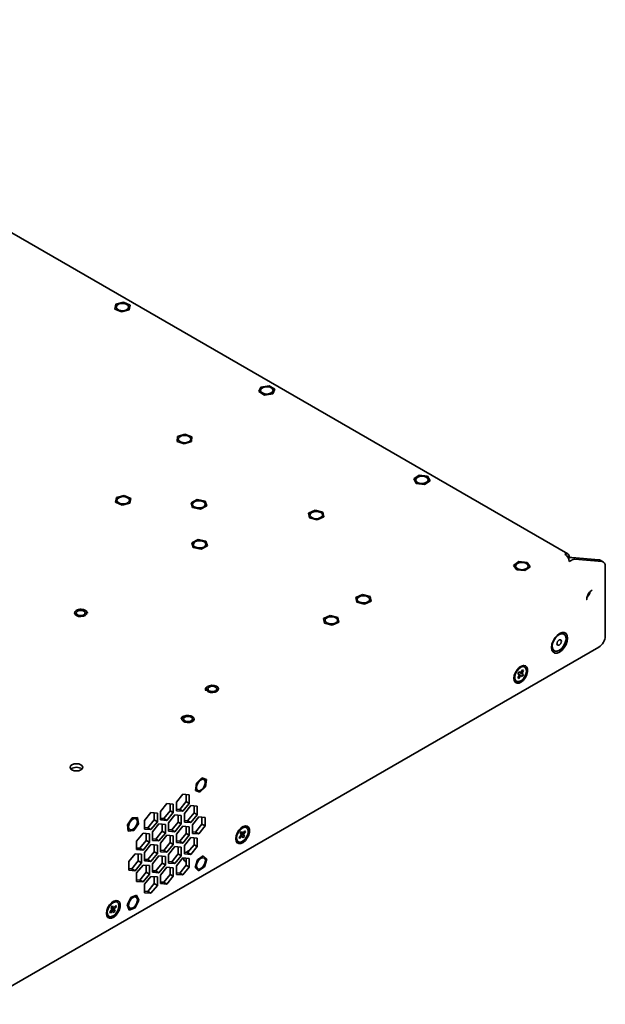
# Model space of a CAD drawing. Header units: millimetres. Extents: x 9 to 590, y 7 to 389.
# Tile 14 of 14: x 492 to 557, y 280 to 389. Entities that reach past the tile are written whole.
import ezdxf

# ---------------------------------------------------------------- set-up
doc = ezdxf.new("R2010")
doc.units = ezdxf.units.MM

msp = doc.modelspace()

# ---------------------------------------------------------------- linework, layer by layer
at = {"color": 7, "linetype": 'Continuous', "lineweight": 35}
for p, q in [((552.8502, 329.6858), (450.084, 389.0115)), ((502.6665, 357.4094), (503.5141, 357.6214)), ((503.5141, 357.6214), (504.256, 357.3036)), ((502.5607, 356.8797), (502.6665, 357.4094)), ((503.3025, 356.5619), (502.5607, 356.8797)), ((502.5607, 356.8797), (502.5607, 356.879)), ((502.71, 357.0916), (502.71, 357.091)), ((504.1502, 356.7739), (503.3025, 356.5619)), ((503.3025, 356.5619), (503.3025, 356.5612)), ((504.1067, 357.091), (504.1067, 357.0916)), ((504.256, 357.3036), (504.1502, 356.7739)), ((504.1502, 356.7739), (504.1502, 356.7732)), ((504.256, 357.3036), (504.256, 357.3029)), ((518.543, 347.7027), (518.785, 348.2173)), ((518.7378, 347.839), (518.7378, 347.8383)), ((518.785, 348.2173), (519.6781, 348.3537)), ((519.6781, 348.3537), (520.3292, 347.9754)), ((520.3292, 347.9754), (520.0872, 347.4607)), ((520.1344, 347.8383), (520.1344, 347.839)), ((520.3292, 347.9754), (520.3292, 347.9747)), ((519.1941, 347.3244), (518.543, 347.7027)), ((518.543, 347.7027), (518.543, 347.702)), ((520.0872, 347.4607), (519.1941, 347.3244)), ((519.1941, 347.3244), (519.1941, 347.3237)), ((520.0872, 347.4607), (520.0872, 347.46)), ((509.4898, 342.1769), (509.5161, 342.71)), ((509.5161, 342.71), (510.3289, 342.9634)), ((509.6043, 342.4303), (509.6043, 342.4296)), ((510.3289, 342.9634), (511.1154, 342.6837)), ((511.001, 342.4296), (511.001, 342.4303)), ((511.1154, 342.6837), (511.0892, 342.1507)), ((511.1154, 342.6837), (511.1154, 342.683)), ((510.2764, 341.8973), (509.4898, 342.1769)), ((509.4898, 342.1769), (509.4898, 342.1762)), ((511.0892, 342.1507), (510.2764, 341.8973)), ((510.2764, 341.8973), (510.2764, 341.8966)), ((511.0892, 342.1507), (511.0892, 342.15)), ((535.7387, 338.0168), (536.3566, 338.4132)), ((536.0245, 337.5096), (535.7387, 338.0168)), ((535.7387, 338.0168), (535.7387, 338.0161)), ((535.9592, 337.9891), (535.944, 337.9054)), ((535.944, 337.9061), (535.944, 337.9054)), ((536.3566, 338.4132), (537.2603, 338.3025)), ((537.2603, 338.3025), (537.546, 337.7953)), ((537.3407, 337.9054), (537.3407, 337.9061)), ((536.9281, 337.3989), (536.0245, 337.5096)), ((536.0245, 337.5096), (536.0245, 337.509)), ((537.546, 337.7953), (536.9281, 337.3989)), ((536.9281, 337.3989), (536.9281, 337.3982)), ((537.546, 337.7953), (537.546, 337.7947)), ((502.6383, 335.4352), (502.7566, 335.9641)), ((502.7566, 335.9641), (503.6091, 336.1694)), ((503.6091, 336.1694), (504.3434, 335.8458)), ((504.3434, 335.8458), (504.2251, 335.3169)), ((504.3434, 335.8458), (504.3434, 335.8451)), ((503.3725, 335.1116), (502.6383, 335.4352)), ((502.6383, 335.4352), (502.6383, 335.4345)), ((502.7925, 335.6405), (502.7925, 335.6398)), ((504.2251, 335.3169), (503.3725, 335.1116)), ((503.3725, 335.1116), (503.3725, 335.1109)), ((504.1892, 335.6398), (504.1892, 335.6405)), ((504.2251, 335.3169), (504.2251, 335.3162)), ((511.0211, 335.3599), (511.7202, 335.7085)), ((511.1945, 334.8361), (511.0211, 335.3599)), ((511.0211, 335.3599), (511.0211, 335.3592)), ((512.067, 334.6609), (511.1945, 334.8361)), ((511.1945, 334.8361), (511.1945, 334.8354)), ((511.1953, 335.1847), (511.1953, 335.184)), ((511.7202, 335.7085), (512.5927, 335.5333)), ((512.7661, 335.0095), (512.067, 334.6609)), ((512.067, 334.6609), (512.067, 334.6602)), ((512.592, 335.184), (512.592, 335.1847)), ((512.5927, 335.5333), (512.7661, 335.0095)), ((512.7661, 335.0095), (512.7661, 335.0088)), ((524.0649, 334.2011), (524.8011, 334.5232)), ((524.1799, 333.672), (524.0649, 334.2011)), ((524.0649, 334.2011), (524.0649, 334.2004)), ((525.0312, 333.465), (524.1799, 333.672)), ((524.1799, 333.672), (524.1799, 333.6713)), ((524.2178, 333.9941), (524.2178, 333.9934)), ((524.8011, 334.5232), (525.6524, 334.3162)), ((525.7675, 333.7871), (525.0312, 333.465)), ((525.6145, 333.9934), (525.6145, 333.9941)), ((525.6524, 334.3162), (525.7675, 333.7871)), ((525.7675, 333.7871), (525.7675, 333.7864)), ((525.0312, 333.465), (525.0312, 333.4643)), ((511.1036, 330.9173), (511.8027, 331.2659)), ((511.277, 330.3935), (511.1036, 330.9173)), ((511.1036, 330.9173), (511.1036, 330.9166)), ((512.1495, 330.2183), (511.277, 330.3935)), ((511.277, 330.3935), (511.277, 330.3928)), ((511.2778, 330.7421), (511.2778, 330.7414)), ((511.8027, 331.2659), (512.6752, 331.0907)), ((512.8486, 330.5669), (512.1495, 330.2183)), ((512.6745, 330.7414), (512.6745, 330.7421)), ((512.6752, 331.0907), (512.8486, 330.5669)), ((512.8486, 330.5669), (512.8486, 330.5662)), ((512.1495, 330.2183), (512.1495, 330.2176)), ((552.8503, 329.3009), (552.9883, 329.3806)), ((552.8837, 329.2386), (553.059, 329.3398)), ((552.9039, 329.1958), (552.9167, 329.2032)), ((553.059, 329.3398), (552.9883, 329.3806)), ((553.059, 329.3398), (553.059, 329.2687)), ((553.2702, 329.2979), (556.2881, 329.0281)), ((546.8299, 328.404), (547.4026, 328.8224)), ((547.1712, 327.9085), (546.8299, 328.404)), ((546.8299, 328.404), (546.8299, 328.4033)), ((547.0456, 328.3269), (547.0456, 328.3262)), ((547.4026, 328.8224), (548.3167, 328.7453)), ((548.658, 328.2497), (548.0852, 327.8313)), ((548.3167, 328.7453), (548.658, 328.2497)), ((548.4423, 328.3262), (548.4423, 328.3269)), ((548.658, 328.2497), (548.658, 328.249)), ((552.9883, 328.8363), (553.2702, 328.9991)), ((553.6238, 329.0938), (556.6417, 328.824)), ((556.7881, 328.7788), (556.4345, 328.9829)), ((556.9952, 328.3209), (556.9952, 320.5617)), ((548.0852, 327.8313), (547.1712, 327.9085)), ((547.1712, 327.9085), (547.1712, 327.9078)), ((548.0852, 327.8313), (548.0852, 327.8306)), ((529.3106, 324.8483), (530.0489, 325.1688)), ((529.4223, 324.3189), (529.3106, 324.8483)), ((529.3106, 324.8483), (529.3106, 324.8476)), ((530.0489, 325.1688), (530.8988, 324.9599)), ((530.8988, 324.9599), (531.0105, 324.4306)), ((530.2722, 324.1101), (529.4223, 324.3189)), ((529.4223, 324.3189), (529.4223, 324.3182)), ((529.4622, 324.6394), (529.4622, 324.6387)), ((531.0105, 324.4306), (530.2722, 324.1101)), ((530.2722, 324.1101), (530.2722, 324.1094)), ((530.8589, 324.6387), (530.8589, 324.6394)), ((531.0105, 324.4306), (531.0105, 324.4299)), ((525.7397, 322.5147), (526.478, 322.8352)), ((526.478, 322.8352), (527.328, 322.6264)), ((527.328, 322.6264), (527.4396, 322.097)), ((525.8514, 321.9853), (525.7397, 322.5147)), ((525.7397, 322.5147), (525.7397, 322.514)), ((526.7013, 321.7765), (525.8514, 321.9853)), ((525.8514, 321.9853), (525.8514, 321.9847)), ((525.8913, 322.3059), (525.8913, 322.3052)), ((527.4396, 322.097), (526.7013, 321.7765)), ((526.7013, 321.7765), (526.7013, 321.7758)), ((527.288, 322.3052), (527.288, 322.3059)), ((527.4396, 322.097), (527.4396, 322.0963)), ((552.4221, 320.7791), (552.3944, 320.7951)), ((487.5574, 279.6595), (556.2881, 319.3369)), ((551.3111, 318.9187), (551.3389, 318.9027)), ((548.0608, 317.1172), (547.9665, 317.1717)), ((547.2893, 315.928), (547.4422, 316.19)), ((547.2924, 316.3648), (547.4167, 316.5778)), ((547.4428, 316.275), (547.2924, 316.3648)), ((547.5645, 316.117), (547.4116, 315.8551)), ((547.9126, 316.282), (547.4137, 316.5725)), ((547.4167, 316.5778), (547.5671, 316.4881)), ((547.7883, 316.0689), (547.6379, 316.1586)), ((547.6405, 316.5297), (547.7934, 316.7917)), ((547.9157, 316.7187), (547.7485, 316.7148)), ((547.7622, 316.3717), (547.9126, 316.282)), ((547.9157, 316.7187), (547.7628, 316.4568)), ((547.9126, 316.282), (547.7883, 316.0689)), ((547.7934, 316.7917), (547.9157, 316.7187)), ((547.0499, 315.5839), (547.1442, 315.5295)), ((547.4116, 315.8551), (547.2893, 315.928)), ((547.4116, 315.8551), (547.3321, 316.0014)), ((511.5048, 303.4034), (511.6168, 304.2112)), ((511.6168, 304.2112), (511.6162, 304.2115)), ((511.6168, 304.2112), (512.2301, 304.8248)), ((512.2301, 304.8248), (512.2295, 304.8251)), ((512.2301, 304.8248), (512.7314, 304.6306)), ((512.4673, 304.6218), (512.4667, 304.6221)), ((512.7314, 304.6306), (512.6194, 303.8228)), ((512.7314, 304.6306), (512.7309, 304.6309)), ((510.1141, 302.9845), (509.407, 302.1048)), ((510.8212, 302.9212), (510.1141, 302.9845)), ((510.4676, 302.9528), (510.4676, 302.1825)), ((510.8212, 301.9784), (510.8212, 302.9212)), ((511.5048, 303.4034), (511.5042, 303.4037)), ((512.0061, 303.2092), (511.5048, 303.4034)), ((511.7684, 303.4125), (511.769, 303.4122)), ((512.6194, 303.8228), (512.0061, 303.2092)), ((508.3463, 301.964), (507.6392, 301.0843)), ((509.0534, 301.9007), (508.3463, 301.964)), ((508.6999, 301.9323), (508.6999, 301.162)), ((509.0534, 300.9579), (509.0534, 301.9007)), ((509.407, 302.1048), (509.407, 301.162)), ((510.4676, 302.1825), (509.7605, 301.3028)), ((510.1141, 301.0987), (510.8212, 301.9784)), ((510.8212, 301.9784), (510.4676, 302.1825)), ((506.5785, 300.9434), (505.8714, 300.0638)), ((507.2856, 300.8802), (506.5785, 300.9434)), ((506.9321, 300.9118), (506.9321, 300.1415)), ((507.2856, 299.9374), (507.2856, 300.8802)), ((507.6392, 301.0843), (507.6392, 300.1415)), ((508.6999, 301.162), (507.9927, 300.2823)), ((508.3463, 300.0782), (509.0534, 300.9579)), ((509.0534, 300.9579), (508.6999, 301.162)), ((509.7605, 301.3028), (509.407, 301.3345)), ((509.407, 301.162), (510.1141, 301.0987)), ((510.1141, 301.0987), (509.7605, 301.3028)), ((510.998, 301.7269), (510.2908, 300.8472)), ((510.2908, 300.8472), (510.2908, 299.9044)), ((511.3515, 300.9249), (510.6444, 300.0452)), ((511.7051, 301.6636), (510.998, 301.7269)), ((510.998, 299.8411), (511.7051, 300.7208)), ((511.3515, 301.6952), (511.3515, 300.9249)), ((511.7051, 300.7208), (511.3515, 300.9249)), ((511.7051, 300.7208), (511.7051, 301.6636)), ((503.9726, 299.6045), (504.4915, 300.3622)), ((504.4915, 300.3622), (504.4909, 300.3626)), ((504.4915, 300.3622), (505.0945, 300.4206)), ((505.1787, 299.7212), (504.6599, 298.9634)), ((504.9248, 300.2676), (504.9242, 300.268)), ((505.0945, 300.4206), (505.0939, 300.4209)), ((505.0945, 300.4206), (505.1787, 299.7212)), ((505.8714, 300.0638), (505.8714, 299.1209)), ((506.9321, 300.1415), (506.225, 299.2618)), ((506.5785, 299.0577), (507.2856, 299.9374)), ((507.4624, 299.6858), (506.7553, 298.8062)), ((507.2856, 299.9374), (506.9321, 300.1415)), ((508.1695, 299.6226), (507.4624, 299.6858)), ((507.9927, 300.2823), (507.6392, 300.3139)), ((507.6392, 300.1415), (508.3463, 300.0782)), ((507.816, 299.6542), (507.816, 298.8838)), ((508.3463, 300.0782), (507.9927, 300.2823)), ((509.2302, 300.7063), (508.5231, 299.8267)), ((508.5231, 299.8267), (508.5231, 298.8838)), ((509.5837, 299.9044), (508.8766, 299.0247)), ((509.9373, 300.6431), (509.2302, 300.7063)), ((509.2302, 298.8206), (509.9373, 299.7003)), ((509.5837, 300.6747), (509.5837, 299.9044)), ((509.9373, 299.7003), (509.5837, 299.9044)), ((509.9373, 299.7003), (509.9373, 300.6431)), ((510.6444, 300.0452), (510.2908, 300.0768)), ((510.2908, 299.9044), (510.998, 299.8411)), ((510.998, 299.8411), (510.6444, 300.0452)), ((511.8818, 300.4692), (511.1747, 299.5896)), ((512.2354, 299.6673), (511.5283, 298.7876)), ((512.5889, 300.406), (511.8818, 300.4692)), ((512.2354, 300.4376), (512.2354, 299.6673)), ((512.5889, 299.4632), (512.2354, 299.6673)), ((512.5889, 299.4632), (512.5889, 300.406)), ((503.9726, 299.6045), (503.972, 299.6048)), ((504.0568, 298.9051), (503.9726, 299.6045)), ((504.0568, 298.9051), (504.0562, 298.9054)), ((504.6599, 298.9634), (504.0568, 298.9051)), ((504.2259, 299.0584), (504.2265, 299.058)), ((505.6947, 298.6653), (504.9875, 297.7857)), ((506.4018, 298.6021), (505.6947, 298.6653)), ((506.225, 299.2618), (505.8714, 299.2934)), ((505.8714, 299.1209), (506.5785, 299.0577)), ((506.0482, 298.6337), (506.0482, 297.8633)), ((506.5785, 299.0577), (506.225, 299.2618)), ((506.4018, 297.6592), (506.4018, 298.6021)), ((506.7553, 298.8062), (506.7553, 297.8633)), ((507.816, 298.8838), (507.1089, 298.0042)), ((507.4624, 297.8001), (508.1695, 298.6797)), ((508.1695, 298.6797), (507.816, 298.8838)), ((508.1695, 298.6797), (508.1695, 299.6226)), ((508.8766, 299.0247), (508.5231, 299.0563)), ((508.5231, 298.8838), (509.2302, 298.8206)), ((509.2302, 298.8206), (508.8766, 299.0247)), ((510.1141, 299.4487), (509.407, 298.5691)), ((509.407, 298.5691), (509.407, 297.6262)), ((510.4676, 298.6468), (509.7605, 297.7671)), ((510.8212, 299.3855), (510.1141, 299.4487)), ((510.4676, 299.4171), (510.4676, 298.6468)), ((510.8212, 298.4427), (510.4676, 298.6468)), ((510.8212, 298.4427), (510.8212, 299.3855)), ((511.1747, 299.5896), (511.1747, 298.6468)), ((511.5283, 298.7876), (511.1747, 298.8192)), ((511.1747, 298.6468), (511.8818, 298.5835)), ((511.8818, 298.5835), (511.5283, 298.7876)), ((511.8818, 298.5835), (512.5889, 299.4632)), ((516.4821, 298.6707), (516.636, 298.8543)), ((516.5831, 298.5105), (516.4821, 298.6707)), ((516.9689, 298.3262), (516.4974, 298.6889)), ((516.636, 298.8543), (516.737, 298.6942)), ((516.8072, 298.7101), (516.9964, 298.9359)), ((517.0785, 298.8056), (516.8893, 298.5798)), ((517.0785, 298.8056), (516.8929, 298.8124)), ((516.9964, 298.9359), (517.0785, 298.8056)), ((517.1838, 299.2923), (517.0895, 299.3468)), ((504.9875, 297.7857), (504.9875, 296.8428)), ((506.0482, 297.8633), (505.3411, 296.9837)), ((505.6947, 296.7796), (506.4018, 297.6592)), ((506.4018, 297.6592), (506.0482, 297.8633)), ((507.1089, 298.0042), (506.7553, 298.0358)), ((506.7553, 297.8633), (507.4624, 297.8001)), ((507.4624, 297.8001), (507.1089, 298.0042)), ((508.3463, 298.4282), (507.6392, 297.5486)), ((507.6392, 297.5486), (507.6392, 296.6057)), ((508.6999, 297.6262), (507.9927, 296.7466)), ((509.0534, 298.365), (508.3463, 298.4282)), ((508.6999, 298.3966), (508.6999, 297.6262)), ((509.0534, 297.4221), (508.6999, 297.6262)), ((509.0534, 297.4221), (509.0534, 298.365)), ((509.7605, 297.7671), (509.407, 297.7987)), ((509.407, 297.6262), (510.1141, 297.563)), ((510.1141, 297.563), (509.7605, 297.7671)), ((510.1141, 297.563), (510.8212, 298.4427)), ((510.998, 298.1911), (510.2908, 297.3115)), ((511.7051, 298.1279), (510.998, 298.1911)), ((511.3515, 298.1595), (511.3515, 297.3891)), ((511.7051, 297.185), (511.7051, 298.1279)), ((516.1729, 297.759), (516.2672, 297.7046)), ((516.3725, 298.1913), (516.5617, 298.4171)), ((516.4547, 298.061), (516.3725, 298.1913)), ((516.4547, 298.061), (516.3825, 298.2031)), ((516.6439, 298.2868), (516.4547, 298.061)), ((516.8151, 298.1425), (516.7141, 298.3027)), ((516.9689, 298.3262), (516.8151, 298.1425)), ((516.868, 298.4864), (516.9689, 298.3262)), ((504.8108, 296.3872), (504.1037, 295.5076)), ((505.5179, 296.324), (504.8108, 296.3872)), ((505.3411, 296.9837), (504.9875, 297.0153)), ((504.9875, 296.8428), (505.6947, 296.7796)), ((505.1643, 296.3556), (505.1643, 295.5852)), ((505.6947, 296.7796), (505.3411, 296.9837)), ((506.5785, 297.4077), (505.8714, 296.5281)), ((505.8714, 296.5281), (505.8714, 295.5852)), ((506.9321, 296.6057), (506.225, 295.7261)), ((507.2856, 297.3445), (506.5785, 297.4077)), ((506.5785, 295.522), (507.2856, 296.4016)), ((506.9321, 297.3761), (506.9321, 296.6057)), ((507.2856, 296.4016), (506.9321, 296.6057)), ((507.2856, 296.4016), (507.2856, 297.3445)), ((507.9927, 296.7466), (507.6392, 296.7782)), ((507.6392, 296.6057), (508.3463, 296.5425)), ((508.3463, 296.5425), (507.9927, 296.7466)), ((508.3463, 296.5425), (509.0534, 297.4221)), ((509.2302, 297.1706), (508.5231, 296.291)), ((509.5837, 296.3686), (508.8766, 295.489)), ((509.9373, 297.1074), (509.2302, 297.1706)), ((509.5837, 297.139), (509.5837, 296.3686)), ((509.9373, 296.1645), (509.5837, 296.3686)), ((509.9373, 296.1645), (509.9373, 297.1074)), ((510.2908, 297.3115), (510.2908, 296.3686)), ((510.6444, 296.5095), (510.2908, 296.5411)), ((510.2908, 296.3686), (510.998, 296.3054)), ((511.3515, 297.3891), (510.6444, 296.5095)), ((510.998, 296.3054), (510.6444, 296.5095)), ((510.998, 296.3054), (511.7051, 297.185)), ((511.7051, 297.185), (511.3515, 297.3891)), ((504.1037, 295.5076), (504.1037, 294.5647)), ((505.1643, 295.5852), (504.4572, 294.7056)), ((504.8108, 294.5015), (505.5179, 295.3811)), ((505.5179, 295.3811), (505.1643, 295.5852)), ((505.5179, 295.3811), (505.5179, 296.324)), ((506.225, 295.7261), (505.8714, 295.7577)), ((505.8714, 295.5852), (506.5785, 295.522)), ((506.5785, 295.522), (506.225, 295.7261)), ((507.4624, 296.1501), (506.7553, 295.2705)), ((506.7553, 295.2705), (506.7553, 294.3276)), ((507.816, 295.3481), (507.1089, 294.4685)), ((508.1695, 296.0869), (507.4624, 296.1501)), ((507.816, 296.1185), (507.816, 295.3481)), ((508.1695, 295.144), (507.816, 295.3481)), ((508.1695, 295.144), (508.1695, 296.0869)), ((508.5231, 296.291), (508.5231, 295.3481)), ((508.8766, 295.489), (508.5231, 295.5206)), ((508.5231, 295.3481), (509.2302, 295.2849)), ((509.2302, 295.2849), (508.8766, 295.489)), ((509.2302, 295.2849), (509.9373, 296.1645)), ((510.1141, 295.913), (509.407, 295.0334)), ((510.8212, 295.8498), (510.1141, 295.913)), ((510.3548, 295.5188), (510.4676, 295.4537)), ((510.4676, 295.8814), (510.4676, 295.111)), ((510.8212, 294.9069), (510.8212, 295.8498)), ((511.4686, 294.8529), (511.7338, 295.6953)), ((511.7338, 295.6953), (511.7332, 295.6956)), ((511.7338, 295.6953), (512.3834, 296.1496)), ((512.3834, 296.1496), (512.3828, 296.15)), ((512.3834, 296.1496), (512.7677, 295.7616)), ((512.4673, 295.912), (512.4667, 295.9124)), ((512.7677, 295.7616), (512.5024, 294.9191)), ((504.4572, 294.7056), (504.1037, 294.7372)), ((504.1037, 294.5647), (504.8108, 294.5015)), ((504.8108, 294.5015), (504.4572, 294.7056)), ((505.6947, 295.1296), (504.9875, 294.25)), ((504.9875, 294.25), (504.9875, 293.3071)), ((506.0482, 294.3276), (505.3411, 293.448)), ((506.4018, 295.0664), (505.6947, 295.1296)), ((506.0482, 295.098), (506.0482, 294.3276)), ((506.4018, 294.1235), (506.0482, 294.3276)), ((506.4018, 294.1235), (506.4018, 295.0664)), ((507.1089, 294.4685), (506.7553, 294.5001)), ((506.7553, 294.3276), (507.4624, 294.2644)), ((507.4624, 294.2644), (507.1089, 294.4685)), ((507.4624, 294.2644), (508.1695, 295.144)), ((508.3463, 294.8925), (507.6392, 294.0129)), ((509.0534, 294.8293), (508.3463, 294.8925)), ((508.6999, 294.8609), (508.6999, 294.0905)), ((509.0534, 293.8864), (509.0534, 294.8293)), ((509.407, 295.0334), (509.407, 294.0905)), ((509.7605, 294.2314), (509.407, 294.263)), ((510.4676, 295.111), (509.7605, 294.2314)), ((510.1141, 294.0273), (509.7605, 294.2314)), ((510.1141, 294.0273), (510.8212, 294.9069)), ((510.8212, 294.9069), (510.4676, 295.111)), ((511.4686, 294.8529), (511.468, 294.8532)), ((511.8529, 294.4648), (511.4686, 294.8529)), ((511.7684, 294.7028), (511.769, 294.7024)), ((511.8529, 294.4648), (511.8523, 294.4651)), ((512.5024, 294.9191), (511.8529, 294.4648)), ((505.3411, 293.448), (504.9875, 293.4796)), ((504.9875, 293.3071), (505.6947, 293.2439)), ((505.6947, 293.2439), (505.3411, 293.448)), ((505.6947, 293.2439), (506.4018, 294.1235)), ((506.5785, 293.872), (505.8714, 292.9924)), ((506.9321, 293.07), (506.225, 292.1904)), ((507.2856, 293.8088), (506.5785, 293.872)), ((506.9321, 293.8404), (506.9321, 293.07)), ((507.2856, 292.8659), (506.9321, 293.07)), ((507.2856, 292.8659), (507.2856, 293.8088)), ((507.6392, 294.0129), (507.6392, 293.07)), ((507.9927, 293.2109), (507.6392, 293.2425)), ((507.6392, 293.07), (508.3463, 293.0068)), ((508.6999, 294.0905), (507.9927, 293.2109)), ((508.3463, 293.0068), (507.9927, 293.2109)), ((508.3463, 293.0068), (509.0534, 293.8864)), ((509.0534, 293.8864), (508.6999, 294.0905)), ((509.407, 294.0905), (510.1141, 294.0273)), ((505.8714, 292.9924), (505.8714, 292.0495)), ((506.225, 292.1904), (505.8714, 292.222)), ((505.8714, 292.0495), (506.5785, 291.9863)), ((506.5785, 291.9863), (506.225, 292.1904)), ((506.5785, 291.9863), (507.2856, 292.8659)), ((502.8295, 291.0058), (502.7353, 291.0602)), ((503.93, 290.6944), (504.3384, 291.5188)), ((504.3384, 291.5188), (504.3378, 291.5192)), ((504.3384, 291.5188), (504.9841, 291.7775)), ((505.2213, 291.2117), (504.813, 290.3873)), ((504.9248, 291.5578), (504.9242, 291.5582)), ((504.9841, 291.7775), (504.9835, 291.7778)), ((504.9841, 291.7775), (505.2213, 291.2117)), ((502.0115, 289.9392), (502.2092, 290.1492)), ((502.0789, 289.7924), (502.0115, 289.9392)), ((502.2767, 290.0023), (502.0789, 289.7924)), ((502.1541, 290.4242), (502.315, 290.5949)), ((502.237, 290.2436), (502.1541, 290.4242)), ((502.5884, 289.9996), (502.2, 290.3243)), ((502.315, 290.5949), (502.3979, 290.4144)), ((502.4275, 289.8289), (502.3446, 290.0094)), ((502.5884, 289.9996), (502.4275, 289.8289)), ((502.4658, 290.4215), (502.6636, 290.6314)), ((502.5055, 290.1802), (502.5884, 289.9996)), ((502.731, 290.4846), (502.5333, 290.2746)), ((502.731, 290.4846), (502.5365, 290.4965)), ((502.6636, 290.6314), (502.731, 290.4846)), ((503.93, 290.6944), (503.9294, 290.6947)), ((504.1673, 290.1286), (503.93, 290.6944)), ((504.1673, 290.1286), (504.1667, 290.129)), ((504.813, 290.3873), (504.1673, 290.1286)), ((504.2259, 290.3486), (504.2265, 290.3483)), ((501.8187, 289.4725), (501.913, 289.418))]:
    msp.add_line(p, q, dxfattribs=at)
at = {"color": 7, "linetype": 'Continuous', "lineweight": 35, "flags": 128}
for points in [[(502.8475, 357.3312), (502.731, 357.189), (502.71, 357.091)], [(502.8475, 357.3319), (502.731, 357.1897), (502.7175, 357.0326), (502.8093, 356.8845), (502.9922, 356.7679), (503.2385, 356.7006), (503.5106, 356.6929), (503.7672, 356.7458), (503.9691, 356.8514), (504.0857, 356.9936), (504.0991, 357.1507), (504.0074, 357.2988), (503.8245, 357.4154), (503.5782, 357.4827), (503.306, 357.4904), (503.0495, 357.4375), (502.8475, 357.3319)], [(504.1067, 357.091), (504.0991, 357.15), (504.0074, 357.2981), (503.8245, 357.4147), (503.5782, 357.482), (503.306, 357.4897), (503.0495, 357.4368), (502.8475, 357.3312)], [(520.1344, 347.8383), (520.1112, 347.9414), (519.9915, 348.0827), (519.7872, 348.1868), (519.5295, 348.2378), (519.2576, 348.2281), (519.0128, 348.159), (518.8325, 348.041), (518.744, 347.8923), (518.7378, 347.8383)], [(518.761, 347.736), (518.8807, 347.5947), (519.085, 347.4906), (519.3427, 347.4395), (519.6146, 347.4493), (519.8594, 347.5184), (520.0397, 347.6363), (520.1282, 347.7851), (520.1112, 347.9421), (519.9915, 348.0834), (519.7872, 348.1875), (519.5295, 348.2385), (519.2576, 348.2288), (519.0128, 348.1597), (518.8325, 348.0417), (518.744, 347.893), (518.761, 347.736)], [(511.001, 342.4296), (510.9973, 342.4709), (510.9171, 342.6212), (510.7433, 342.7424), (510.5025, 342.8159), (510.2312, 342.8307), (509.9708, 342.7843), (509.7609, 342.684), (509.6335, 342.545), (509.6043, 342.4296)], [(509.6882, 342.2388), (509.8619, 342.1176), (510.1028, 342.044), (510.3741, 342.0293), (510.6345, 342.0756), (510.8443, 342.1759), (510.9718, 342.3149), (510.9973, 342.4716), (510.9171, 342.6219), (510.7433, 342.743), (510.5025, 342.8166), (510.2312, 342.8313), (509.9708, 342.785), (509.7609, 342.6847), (509.6335, 342.5457), (509.608, 342.3891), (509.6882, 342.2388)], [(535.9592, 337.9898), (535.9558, 337.8325), (536.0568, 337.6864), (536.247, 337.5737), (536.4974, 337.5117), (536.7698, 337.5097), (537.0229, 337.568), (537.218, 337.6778), (537.3255, 337.8224), (537.329, 337.9796), (537.2279, 338.1257), (537.0377, 338.2384), (536.7873, 338.3004), (536.5149, 338.3024), (536.2618, 338.2441), (536.0667, 338.1343), (535.9592, 337.9898)], [(537.3407, 337.9054), (537.329, 337.979), (537.2279, 338.125), (537.0377, 338.2377), (536.7873, 338.2997), (536.5149, 338.3017), (536.2618, 338.2434), (536.0667, 338.1336), (535.9592, 337.9891)], [(503.5803, 336.0397), (503.3084, 336.029), (503.0643, 335.9591), (502.8852, 335.8405), (502.7983, 335.6915), (502.7925, 335.6398)], [(503.5803, 336.0403), (503.3084, 336.0297), (503.0643, 335.9597), (502.8852, 335.8412), (502.7983, 335.6922), (502.8167, 335.5352), (502.9379, 335.3943), (503.1432, 335.2909), (503.4014, 335.2407), (503.6733, 335.2514), (503.9173, 335.3213), (504.0965, 335.4398), (504.1834, 335.5889), (504.1649, 335.7458), (504.0438, 335.8867), (503.8385, 335.9902), (503.5803, 336.0403)], [(504.1892, 335.6398), (504.1649, 335.7451), (504.0438, 335.886), (503.8385, 335.9895), (503.5803, 336.0397)], [(512.592, 335.184), (512.5566, 335.3107), (512.4221, 335.4475), (512.2072, 335.5442), (511.9445, 335.5861), (511.6741, 335.5667), (511.4371, 335.4891), (511.2696, 335.365), (511.1971, 335.2134), (511.1953, 335.184)], [(511.3651, 334.9212), (511.5801, 334.8245), (511.8427, 334.7826), (512.1131, 334.802), (512.3501, 334.8796), (512.5176, 335.0037), (512.5901, 335.1553), (512.5566, 335.3114), (512.4221, 335.4482), (512.2072, 335.5449), (511.9445, 335.5868), (511.6741, 335.5674), (511.4371, 335.4898), (511.2696, 335.3657), (511.1971, 335.2141), (511.2307, 335.058), (511.3651, 334.9212)], [(524.2726, 334.1499), (524.2179, 333.9958), (524.2178, 333.9934)], [(524.2726, 334.1506), (524.2179, 333.9965), (524.2694, 333.8421), (524.4194, 333.7108), (524.6451, 333.6226), (524.912, 333.591), (525.1795, 333.6207), (525.407, 333.7073), (525.5597, 333.8376), (525.6145, 333.9917), (525.5629, 334.1461), (525.4129, 334.2774), (525.1873, 334.3656), (524.9204, 334.3972), (524.6528, 334.3675), (524.4254, 334.2809), (524.2726, 334.1506)], [(525.6145, 333.9934), (525.5629, 334.1454), (525.4129, 334.2768), (525.1873, 334.3649), (524.9204, 334.3965), (524.6528, 334.3668), (524.4254, 334.2802), (524.2726, 334.1499)], [(512.5046, 331.0049), (512.2897, 331.1016), (512.027, 331.1435), (511.7566, 331.1241), (511.5196, 331.0465), (511.3521, 330.9224), (511.2796, 330.7708), (511.2778, 330.7414)], [(512.5046, 331.0056), (512.2897, 331.1023), (512.027, 331.1441), (511.7566, 331.1248), (511.5196, 331.0472), (511.3521, 330.9231), (511.2796, 330.7715), (511.3132, 330.6154), (511.4476, 330.4786), (511.6626, 330.3819), (511.9252, 330.34), (512.1956, 330.3594), (512.4326, 330.437), (512.6001, 330.5611), (512.6726, 330.7127), (512.6391, 330.8688), (512.5046, 331.0056)], [(512.6745, 330.7414), (512.6391, 330.8681), (512.5046, 331.0049)], [(548.4423, 328.3262), (548.4375, 328.3731), (548.3536, 328.5227), (548.1769, 328.6425), (547.9343, 328.7141), (547.6627, 328.7266), (547.4034, 328.6781), (547.196, 328.5761), (547.072, 328.4361), (547.0456, 328.3262)], [(547.311, 328.0106), (547.5536, 327.939), (547.8252, 327.9265), (548.0844, 327.9749), (548.2918, 328.0769), (548.4158, 328.217), (548.4375, 328.3738), (548.3536, 328.5234), (548.1769, 328.6432), (547.9343, 328.7147), (547.6627, 328.7273), (547.4034, 328.6788), (547.196, 328.5768), (547.072, 328.4368), (547.0503, 328.28), (547.1342, 328.1303), (547.311, 328.0106)], [(556.2881, 329.0281), (556.365, 329.0131), (556.4345, 328.9829)], [(529.518, 324.7973), (529.4622, 324.6433), (529.5128, 324.4888), (529.662, 324.3571), (529.8871, 324.2685), (530.1538, 324.2363), (530.4215, 324.2655), (530.6495, 324.3516), (530.8031, 324.4815), (530.8588, 324.6355), (530.8083, 324.7901), (530.6591, 324.9217), (530.434, 325.0104), (530.1673, 325.0425), (529.8996, 325.0134), (529.6716, 324.9272), (529.518, 324.7973)], [(529.518, 324.7966), (529.4622, 324.6426), (529.4622, 324.6387)], [(530.8589, 324.6387), (530.8083, 324.7894), (530.6591, 324.921), (530.434, 325.0097), (530.1673, 325.0419), (529.8996, 325.0127), (529.6716, 324.9266), (529.518, 324.7966)], [(499.472, 323.1383), (499.408, 323.2906), (499.248, 323.4172), (499.0161, 323.4988), (498.7479, 323.5229), (498.484, 323.486), (498.2648, 323.3936), (498.1234, 323.2597), (498.0816, 323.1049), (498.1456, 322.9526), (498.3056, 322.826), (498.5374, 322.7444), (498.8057, 322.7202), (499.0695, 322.7572), (499.2888, 322.8496), (499.4301, 322.9834), (499.472, 323.1383)], [(498.4232, 323.3257), (498.5854, 323.3882), (498.7768, 323.4102), (498.9681, 323.3882), (499.1303, 323.3257), (499.2387, 323.232), (499.2768, 323.1216), (499.2387, 323.0111), (499.1303, 322.9175), (498.9681, 322.8549), (498.7768, 322.8329), (498.5854, 322.8549), (498.4232, 322.9175), (498.3149, 323.0111), (498.2768, 323.1216), (498.3149, 323.232), (498.4232, 323.3257)], [(527.288, 322.3052), (527.2374, 322.4558), (527.0882, 322.5874), (526.8631, 322.6761), (526.5964, 322.7083), (526.3287, 322.6791), (526.1007, 322.593), (525.9471, 322.4631), (525.8914, 322.3091), (525.8913, 322.3052)], [(527.2322, 322.148), (527.288, 322.3019), (527.2374, 322.4565), (527.0882, 322.5881), (526.8631, 322.6768), (526.5964, 322.709), (526.3287, 322.6798), (526.1007, 322.5937), (525.9471, 322.4637), (525.8914, 322.3098), (525.9419, 322.1552), (526.0911, 322.0236), (526.3162, 321.9349), (526.5829, 321.9027), (526.8506, 321.9319), (527.0786, 322.018), (527.2322, 322.148)], [(551.032, 319.2966), (551.0758, 319.6415), (551.203, 320.0033), (551.4012, 320.3465), (551.6509, 320.6376), (551.9277, 320.848), (552.2044, 320.9571), (552.4541, 320.9543), (552.6523, 320.8399), (552.7795, 320.625), (552.8233, 320.3307), (552.7795, 319.9858), (552.6523, 319.624), (552.4541, 319.2808), (552.2044, 318.9898), (551.9277, 318.7794), (551.6509, 318.6702), (551.4012, 318.673), (551.203, 318.7874), (551.0758, 319.0023), (551.032, 319.2966)], [(552.173, 319.1922), (551.9159, 318.9777), (551.6546, 318.8652), (551.42, 318.8681), (551.2399, 318.9861), (551.1355, 319.2051), (551.1192, 319.4992), (551.1929, 319.8338), (551.3479, 320.1692), (551.5659, 320.4658), (551.8211, 320.6885)], [(551.8211, 320.6885), (552.0891, 320.8125), (552.3313, 320.8163), (552.5178, 320.6996), (552.6255, 320.4767), (552.6412, 320.1752), (552.5627, 319.8324), (552.4, 319.4907), (552.173, 319.1922)], [(551.9728, 319.6363), (551.8803, 319.5618), (551.7879, 319.5297), (551.7095, 319.5451), (551.6572, 319.6054), (551.6389, 319.7017), (551.6574, 319.8191), (551.7098, 319.9398), (551.7883, 320.0455)], [(551.7883, 320.0455), (551.8807, 320.12), (551.9732, 320.152), (552.0515, 320.1367), (552.1038, 320.0763), (552.1221, 319.9801), (552.1036, 319.8627), (552.0512, 319.742), (551.9728, 319.6363)], [(546.8601, 315.8675), (546.9016, 315.6043), (547.0216, 315.4175), (547.2071, 315.3273), (547.438, 315.3437), (547.6893, 315.4647), (547.9338, 315.6773), (548.1449, 315.9584), (548.2998, 316.2777), (548.3817, 316.6003), (548.3817, 316.8915), (548.2998, 317.1197), (548.1449, 317.2601), (547.9338, 317.2975), (547.6893, 317.2278), (547.438, 317.0587), (547.2071, 316.8084), (547.0216, 316.5041), (546.9016, 316.1787), (546.8601, 315.8675)], [(548.0646, 317.115), (547.8692, 317.1595), (547.6378, 317.0911), (547.4016, 316.919), (547.1925, 316.6664), (547.0389, 316.3675), (546.9613, 316.0627), (546.9704, 315.793), (547.0648, 315.595), (547.2318, 315.4953), (547.4489, 315.5075), (547.6868, 315.6299), (547.9133, 315.8459), (548.0978, 316.1264), (548.2154, 316.4335), (548.2502, 316.7257), (548.1976, 316.9636), (548.0646, 317.115)], [(512.862, 314.9468), (512.7289, 314.8102), (512.6966, 314.6545), (512.7698, 314.5036), (512.9375, 314.3804), (513.1741, 314.3036), (513.4437, 314.2849), (513.7051, 314.3271), (513.9186, 314.4239), (514.0517, 314.5606), (514.0841, 314.7162), (514.0109, 314.8671), (513.8432, 314.9903), (513.6065, 315.0672), (513.337, 315.0859), (513.0755, 315.0436), (512.862, 314.9468)], [(513.0368, 314.8895), (513.199, 314.952), (513.3903, 314.974), (513.5817, 314.952), (513.7439, 314.8895), (513.8523, 314.7958), (513.8903, 314.6854), (513.8523, 314.5749), (513.7439, 314.4813), (513.5817, 314.4187), (513.3903, 314.3967), (513.199, 314.4187), (513.0368, 314.4813), (512.9284, 314.5749), (512.8903, 314.6854), (512.9284, 314.7958), (513.0368, 314.8895)], [(510.2463, 311.6659), (510.071, 311.5462), (509.9884, 311.3969), (510.011, 311.2407), (510.1355, 311.1014), (510.3428, 311.0002), (510.6014, 310.9526), (510.872, 310.9656), (511.1133, 311.0375), (511.2885, 311.1572), (511.3712, 311.3065), (511.3485, 311.4627), (511.224, 311.6019), (511.0167, 311.7031), (510.7581, 311.7508), (510.4875, 311.7377), (510.2463, 311.6659)], [(510.3262, 311.5558), (510.4884, 311.6184), (510.6798, 311.6403), (510.8711, 311.6184), (511.0333, 311.5558), (511.1417, 311.4622), (511.1798, 311.3517), (511.1417, 311.2412), (511.0333, 311.1476), (510.8711, 311.085), (510.6798, 311.063), (510.4884, 311.085), (510.3262, 311.1476), (510.2178, 311.2412), (510.1798, 311.3517), (510.2178, 311.4622), (510.3262, 311.5558)], [(497.8081, 306.2641), (498.0362, 306.3521), (498.3054, 306.383), (498.5745, 306.3521), (498.8027, 306.2641), (498.9552, 306.1324), (499.0087, 305.977), (498.9552, 305.8216), (498.8027, 305.6899), (498.5745, 305.6019), (498.3054, 305.571), (498.0362, 305.6019), (497.8081, 305.6899), (497.6556, 305.8216), (497.6021, 305.977), (497.6556, 306.1324), (497.8081, 306.2641)], [(512.0335, 303.4063), (512.2261, 303.5229), (512.4023, 303.7146), (512.5352, 303.9524), (512.6046, 304.2001), (512.6, 304.4198), (512.522, 304.5782), (512.3825, 304.6512), (512.2028, 304.6276), (512.0102, 304.5111), (511.834, 304.3193), (511.7011, 304.0816), (511.6317, 303.8339), (511.6363, 303.6142), (511.7143, 303.4558), (511.8537, 303.3828), (512.0335, 303.4063)], [(512.0329, 303.4067), (512.2255, 303.5232), (512.4017, 303.715), (512.5346, 303.9528), (512.604, 304.2004), (512.5994, 304.4202), (512.5214, 304.5786), (512.4667, 304.6221)], [(511.7684, 303.4125), (511.8531, 303.3831), (512.0329, 303.4067)], [(504.1834, 299.09), (504.3281, 299.0265), (504.5104, 299.0599), (504.7027, 299.1851), (504.8756, 299.383), (505.0029, 299.6235), (505.0651, 299.87), (505.0528, 300.085), (504.9679, 300.2356), (504.8233, 300.2991), (504.6409, 300.2657), (504.4486, 300.1405), (504.2757, 299.9426), (504.1484, 299.7021), (504.0862, 299.4556), (504.0985, 299.2407), (504.1834, 299.09)], [(504.2259, 299.0584), (504.3275, 299.0269), (504.5098, 299.0603), (504.7021, 299.1855), (504.875, 299.3834), (505.0023, 299.6239), (505.0645, 299.8704), (505.0522, 300.0853), (504.9673, 300.236), (504.9242, 300.268)], [(515.9831, 298.0426), (516.0246, 297.7794), (516.1446, 297.5925), (516.3301, 297.5024), (516.561, 297.5188), (516.8123, 297.6398), (517.0568, 297.8524), (517.2679, 298.1335), (517.4228, 298.4527), (517.5047, 298.7754), (517.5047, 299.0666), (517.4228, 299.2948), (517.2679, 299.4352), (517.0568, 299.4726), (516.8123, 299.4029), (516.561, 299.2338), (516.3301, 298.9835), (516.1446, 298.6792), (516.0246, 298.3538), (515.9831, 298.0426)], [(517.2973, 299.181), (517.1485, 299.3098), (516.9425, 299.329), (516.7072, 299.2361), (516.4744, 299.0435), (516.2755, 298.7773), (516.1374, 298.4735), (516.0787, 298.173), (516.1073, 297.9165), (516.2195, 297.7386), (516.4, 297.6633), (516.6245, 297.7008), (516.8626, 297.846), (517.0822, 298.0794), (517.2536, 298.3693), (517.3537, 298.6767), (517.369, 298.96), (517.2973, 299.181)], [(511.9176, 294.6704), (512.1055, 294.7299), (512.2954, 294.8774), (512.4583, 295.0902), (512.5694, 295.3361), (512.6118, 295.5777), (512.579, 295.778), (512.4761, 295.9067), (512.3187, 295.9441), (512.1307, 295.8845), (511.9409, 295.7371), (511.778, 295.5242), (511.6669, 295.2783), (511.6245, 295.0368), (511.6573, 294.8365), (511.7602, 294.7078), (511.9176, 294.6704)], [(511.7684, 294.7028), (511.917, 294.6707), (512.1049, 294.7303), (512.2948, 294.8777), (512.4577, 295.0906), (512.5688, 295.3365), (512.6112, 295.578), (512.5784, 295.7783), (512.4755, 295.907), (512.4667, 295.9124)], [(501.6288, 289.7561), (501.6703, 289.4928), (501.7903, 289.306), (501.9758, 289.2159), (502.2068, 289.2322), (502.4581, 289.3533), (502.7025, 289.5659), (502.9136, 289.847), (503.0685, 290.1662), (503.1504, 290.4889), (503.1504, 290.7801), (503.0685, 291.0082), (502.9136, 291.1486), (502.7025, 291.186), (502.4581, 291.1164), (502.2068, 290.9473), (501.9758, 290.697), (501.7903, 290.3926), (501.6703, 290.0673), (501.6288, 289.7561)], [(502.969, 290.8464), (502.8381, 291.0006), (502.6442, 291.0484), (502.4134, 290.9831), (502.1769, 290.8138), (501.9666, 290.5631), (501.811, 290.265), (501.7311, 289.9597), (501.7376, 289.6885), (501.8297, 289.488), (501.9949, 289.3852), (502.211, 289.3941), (502.4487, 289.5135), (502.6759, 289.7271), (502.862, 290.0063), (502.9818, 290.3132), (503.0192, 290.6064), (502.969, 290.8464)], [(504.2669, 290.3298), (504.4379, 290.3259), (504.6299, 290.4176), (504.8136, 290.5907), (504.961, 290.819), (505.0499, 291.0677), (505.0665, 291.299), (505.0084, 291.4776), (504.8844, 291.5763), (504.7134, 291.5802), (504.5215, 291.4885), (504.3378, 291.3154), (504.1903, 291.0871), (504.1015, 290.8384), (504.0849, 290.6071), (504.143, 290.4285), (504.2669, 290.3298)], [(504.2259, 290.3486), (504.2663, 290.3301), (504.4373, 290.3263), (504.6293, 290.4179), (504.813, 290.591), (504.9604, 290.8194), (505.0493, 291.0681), (505.0659, 291.2993), (505.0078, 291.4779), (504.9242, 291.5582)]]:
    msp.add_lwpolyline(points, dxfattribs=at)
at = {"color": 7, "linetype": 'Continuous', "lineweight": 35}
for centre, radius, start, end in [((552.7009, 329.4272), 0.2911, 350.785963, 129.203285), ((551.9648, 328.7898), 1.0245, 2.605478, 57.394522), ((553.245, 328.6849), 0.6136, 87.642238, 122.349282), ((553.5986, 328.4808), 0.6136, 87.642238, 122.349282), ((556.5612, 328.3916), 0.4398, 350.748121, 79.453222), ((554.4134, 325.6179), 0.9242, 307.349548, 352.754718), ((555.46, 320.6315), 1.5368, 302.605478, 357.394522), ((547.7799, 316.7127), 0.4948, 67.369729, 123.315651), ((547.6585, 316.231), 0.2202, 168.454768, 190.734188), ((547.4972, 316.321), 0.2149, 288.263324, 310.91344), ((547.7079, 316.3257), 0.2149, 108.263324, 130.91344), ((547.5465, 316.4157), 0.2202, 348.454768, 10.734188), ((547.2995, 315.9424), 0.4368, 180.647201, 235.15792), ((498.3054, 305.0377), 0.954, 50.410267, 129.589733), ((516.8969, 298.9553), 0.4363, 63.795529, 127.527404), ((516.8007, 298.5756), 0.1346, 87.240898, 118.256764), ((516.5766, 298.6021), 0.3135, 338.338619, 355.917183), ((516.411, 298.1133), 0.4269, 177.813695, 236.095484), ((516.8745, 298.3948), 0.3135, 158.338619, 175.917183), ((516.6503, 298.4213), 0.1346, 267.240898, 298.256764), ((511.07, 296.0339), 0.7526, 107.993568, 139.505761), ((510.5885, 295.8234), 0.3839, 167.851216, 232.495042), ((502.5492, 290.6023), 0.4943, 67.887419, 123.435514), ((502.0688, 289.8308), 0.437, 181.376329, 235.080767), ((502.5462, 290.1013), 0.3403, 155.287089, 171.923996), ((502.2991, 290.1157), 0.1155, 258.785684, 293.168181), ((502.4434, 290.3082), 0.1155, 78.785684, 113.168181), ((502.1963, 290.3225), 0.3403, 335.287089, 351.923996)]:
    msp.add_arc(centre, radius, start, end, dxfattribs=at)
for points, knots in [([(554.9462, 324.6033), (554.9469, 324.6022), (554.9534, 324.5918), (554.9406, 324.6239), (554.9389, 324.6842), (554.9433, 324.7697), (554.9741, 324.9191), (555.0516, 325.1209), (555.1732, 325.3299), (555.3168, 325.501), (555.4458, 325.6095), (555.5431, 325.6606), (555.5548, 325.6624), (555.5608, 325.6633)], [0, 0, 0, 0, 0.012428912, 0.11413775, 0.154663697, 0.220576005, 0.325513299, 0.441247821, 0.56584384, 0.692856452, 0.799592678, 0.897633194, 1, 1, 1, 1]), ([(499.5427, 323.0854), (499.5366, 323.1199), (499.5206, 323.21), (499.4169, 323.3428), (499.2251, 323.4612), (498.9637, 323.533), (498.6758, 323.541), (498.4222, 323.4977), (498.3049, 323.4303), (498.2575, 323.403)], [0, 0, 0, 0, 0.08955762, 0.23395649, 0.39235695, 0.55723878, 0.72230782, 0.88778339, 1, 1, 1, 1]), ([(547.7622, 316.3717), (547.7411, 316.3839), (547.6252, 316.4509), (547.509, 316.5181), (547.414, 316.5731)], [0, 0, 0, 0, 0.1824159, 1, 1, 1, 1]), ([(547.4154, 316.5755), (547.4471, 316.5572), (547.4976, 316.5281), (547.5483, 316.4989), (547.5671, 316.4881)], [0, 0, 0, 0, 0.62860943, 1, 1, 1, 1]), ([(547.5645, 316.117), (547.5457, 316.1305), (547.5044, 316.1603), (547.4633, 316.1902), (547.4409, 316.2066)], [0, 0, 0, 0, 0.45536401, 1, 1, 1, 1]), ([(547.4427, 316.2715), (547.4866, 316.2461), (547.5518, 316.2084), (547.6168, 316.1709), (547.6379, 316.1586)], [0, 0, 0, 0, 0.67465646, 1, 1, 1, 1]), ([(547.6219, 316.5197), (547.6477, 316.5083), (547.6948, 316.4874), (547.7417, 316.4663), (547.7628, 316.4568)], [0, 0, 0, 0, 0.54900089, 1, 1, 1, 1]), ([(512.8221, 314.9469), (512.7901, 314.9226), (512.7035, 314.8569), (512.6256, 314.7228), (512.6116, 314.574), (512.6597, 314.4992), (512.6766, 314.4728)], [0, 0, 0, 0, 0.19336168, 0.52413714, 0.83247476, 1, 1, 1, 1]), ([(513.3729, 314.3003), (513.3338, 314.2997), (513.2152, 314.2978), (513.0309, 314.3477), (512.8624, 314.4372), (512.766, 314.5489), (512.7646, 314.6179), (512.764, 314.653)], [0, 0, 0, 0, 0.11059239, 0.3359628, 0.55821069, 0.77555188, 1, 1, 1, 1]), ([(510.2163, 311.6716), (510.1786, 311.6518), (510.0679, 311.5936), (509.9549, 311.4866), (509.9368, 311.3899), (509.9309, 311.358)], [0, 0, 0, 0, 0.25683943, 0.75477996, 1, 1, 1, 1]), ([(516.868, 298.4864), (516.8472, 298.4992), (516.7286, 298.5721), (516.6097, 298.6455), (516.5117, 298.706)], [0, 0, 0, 0, 0.17498459, 1, 1, 1, 1]), ([(516.5389, 298.7385), (516.6344, 298.6955), (516.7513, 298.6428), (516.8679, 298.5896), (516.8893, 298.5798)], [0, 0, 0, 0, 0.81606038, 1, 1, 1, 1]), ([(516.5746, 298.7811), (516.6095, 298.7624), (516.6635, 298.7336), (516.7177, 298.7045), (516.737, 298.6942)], [0, 0, 0, 0, 0.64570535, 1, 1, 1, 1]), ([(516.6439, 298.2868), (516.6253, 298.3001), (516.5855, 298.3286), (516.5458, 298.3574), (516.5246, 298.3728)], [0, 0, 0, 0, 0.4648563, 1, 1, 1, 1]), ([(516.551, 298.4032), (516.5846, 298.3824), (516.639, 298.3489), (516.6933, 298.3155), (516.7141, 298.3027)], [0, 0, 0, 0, 0.61777404, 1, 1, 1, 1]), ([(502.2767, 290.0023), (502.2582, 290.0155), (502.2171, 290.0447), (502.1763, 290.0741), (502.1538, 290.0903)], [0, 0, 0, 0, 0.4496549, 1, 1, 1, 1]), ([(502.5055, 290.1802), (502.4848, 290.1931), (502.3728, 290.2633), (502.2606, 290.334), (502.1691, 290.3916)], [0, 0, 0, 0, 0.184051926, 1, 1, 1, 1]), ([(502.1699, 290.4408), (502.2696, 290.3955), (502.3909, 290.3403), (502.5117, 290.2846), (502.5333, 290.2746)], [0, 0, 0, 0, 0.822075, 1, 1, 1, 1]), ([(502.1769, 290.1148), (502.2122, 290.0926), (502.2681, 290.0574), (502.324, 290.0224), (502.3446, 290.0094)], [0, 0, 0, 0, 0.63093981, 1, 1, 1, 1]), ([(502.2284, 290.503), (502.2655, 290.4836), (502.322, 290.4542), (502.3786, 290.4245), (502.3979, 290.4144)], [0, 0, 0, 0, 0.65807966, 1, 1, 1, 1])]:
    msp.add_open_spline(points, degree=3, knots=knots, dxfattribs=at)

doc.saveas('drawing.dxf')
